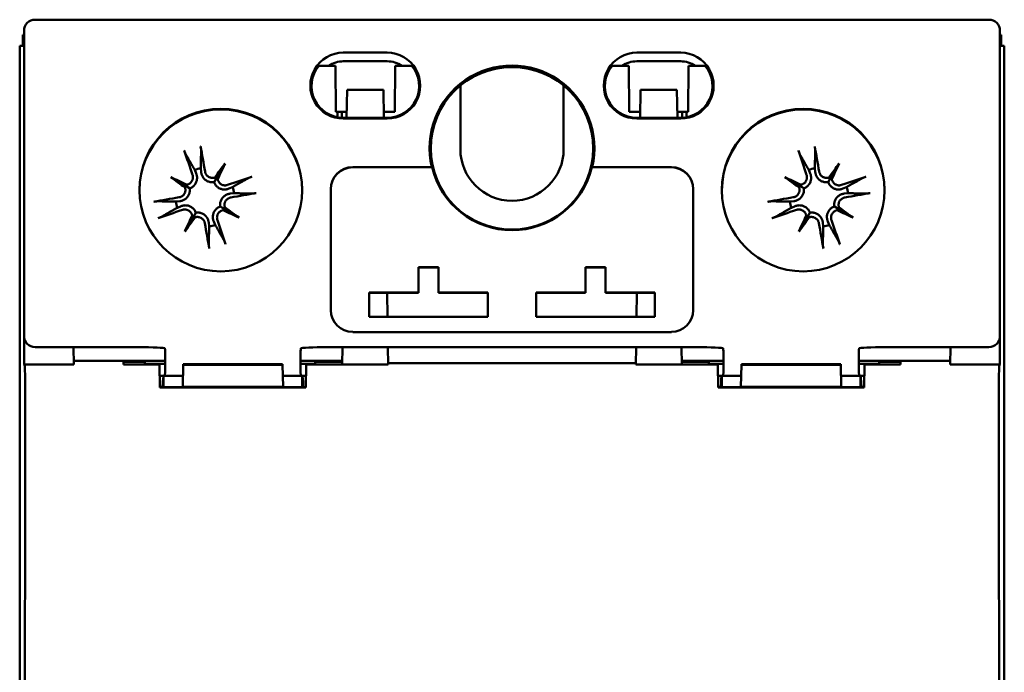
# Model space of a CAD drawing. Header units: millimetres. Extents: x 32 to 386, y 43 to 257.
# Tile 4 of 6: x 103 to 147, y 160 to 190. Entities that reach past the tile are written whole.
import ezdxf

# ---------------------------------------------------------------- set-up
doc = ezdxf.new("R2010")
doc.units = ezdxf.units.MM
doc.layers.add('Arêtes visibles(ISO)', color=7, linetype='Continuous', lineweight=50)

msp = doc.modelspace()

# ---------------------------------------------------------------- linework, layer by layer
at = {"layer": 'Arêtes visibles(ISO)'}
for p, q in [((103.356, 189.745), (103.312, 189.745)), ((146.669, 189.745), (103.356, 189.745)), ((146.713, 189.745), (146.669, 189.745)), ((102.763, 189.058), (102.793, 189.028)), ((102.763, 188.551), (102.763, 189.058)), ((102.763, 189.058), (102.813, 189.058)), ((102.813, 189.246), (102.813, 175.347)), ((147.213, 175.347), (147.213, 189.246)), ((147.213, 189.058), (147.263, 189.058)), ((147.263, 189.058), (147.232, 189.028)), ((147.263, 189.058), (147.263, 188.551)), ((102.793, 189.028), (102.813, 189.028)), ((102.793, 188.551), (102.793, 189.028)), ((147.213, 189.028), (147.232, 189.028)), ((147.232, 189.028), (147.232, 188.551)), ((102.613, 188.551), (102.813, 188.551)), ((102.613, 181.651), (102.613, 188.551)), ((117.337, 188.246), (119.337, 188.246)), ((130.688, 188.246), (132.688, 188.246)), ((147.413, 188.551), (147.213, 188.551)), ((147.413, 188.551), (147.413, 181.651)), ((119.337, 187.853), (117.337, 187.853)), ((130.688, 187.853), (132.688, 187.853)), ((116.675, 187.646), (116.217, 187.646)), ((116.977, 187.646), (116.675, 187.646)), ((116.998, 185.551), (116.977, 187.646)), ((119.677, 185.551), (119.698, 187.646)), ((119.999, 187.646), (119.698, 187.646)), ((120.457, 187.646), (119.999, 187.646)), ((130.026, 187.646), (129.568, 187.646)), ((130.327, 187.646), (130.026, 187.646)), ((130.348, 185.551), (130.327, 187.646)), ((133.027, 185.551), (133.048, 187.646)), ((133.35, 187.646), (133.048, 187.646)), ((133.808, 187.646), (133.35, 187.646)), ((117.508, 186.551), (117.485, 185.281)), ((119.164, 186.551), (117.508, 186.551)), ((119.187, 185.281), (119.164, 186.551)), ((122.663, 183.858), (122.663, 186.746)), ((127.363, 186.746), (127.363, 183.858)), ((130.839, 185.281), (130.861, 186.551)), ((132.517, 186.551), (130.861, 186.551)), ((132.54, 185.281), (132.517, 186.551)), ((116.998, 185.551), (117.49, 185.551)), ((117.077, 185.551), (117.078, 185.444)), ((117.268, 185.551), (117.268, 185.283)), ((119.182, 185.551), (119.677, 185.551)), ((130.348, 185.551), (130.843, 185.551)), ((132.535, 185.551), (133.027, 185.551)), ((132.757, 185.283), (132.757, 185.551)), ((132.947, 185.444), (132.948, 185.551)), ((117.337, 185.281), (119.337, 185.281)), ((119.337, 185.246), (117.337, 185.246)), ((130.688, 185.281), (132.688, 185.281)), ((132.688, 185.246), (130.688, 185.246)), ((110.575, 182.913), (110.644, 182.747)), ((110.871, 182.805), (110.852, 182.984)), ((111.963, 183.209), (111.581, 182.565)), ((117.763, 183.034), (121.366, 183.034)), ((121.377, 183.03), (117.763, 183.03)), ((121.366, 183.034), (121.377, 183.03)), ((128.648, 183.03), (128.659, 183.034)), ((132.263, 183.03), (128.648, 183.03)), ((128.659, 183.034), (132.263, 183.034)), ((138.515, 182.913), (138.584, 182.747)), ((138.811, 182.805), (138.792, 182.984)), ((139.903, 183.209), (139.521, 182.565)), ((109.492, 182.579), (110.136, 182.197)), ((111.581, 182.565), (111.456, 182.355)), ((137.432, 182.579), (138.076, 182.197)), ((139.521, 182.565), (139.396, 182.355)), ((110.136, 182.197), (110.346, 182.072)), ((112.297, 182.126), (112.131, 182.057)), ((116.763, 176.535), (116.763, 182.034)), ((133.263, 182.034), (133.263, 176.535)), ((138.076, 182.197), (138.286, 182.072)), ((140.237, 182.126), (140.071, 182.057)), ((102.613, 138.451), (102.613, 181.651)), ((109.896, 181.487), (109.717, 181.468)), ((112.189, 181.83), (112.368, 181.849)), ((137.836, 181.487), (137.657, 181.468)), ((140.129, 181.83), (140.308, 181.849)), ((147.413, 181.651), (147.413, 138.451)), ((109.788, 181.191), (109.954, 181.26)), ((111.949, 181.12), (111.739, 181.245)), ((112.594, 180.738), (111.949, 181.12)), ((137.728, 181.191), (137.894, 181.26)), ((139.889, 181.12), (139.679, 181.245)), ((140.534, 180.738), (139.889, 181.12)), ((110.122, 180.107), (110.504, 180.752)), ((110.504, 180.752), (110.629, 180.962)), ((111.51, 180.404), (111.441, 180.57)), ((138.062, 180.107), (138.444, 180.752)), ((138.444, 180.752), (138.569, 180.962)), ((139.45, 180.404), (139.381, 180.57)), ((111.214, 180.512), (111.233, 180.333)), ((139.154, 180.512), (139.173, 180.333)), ((120.763, 178.481), (120.763, 177.331)), ((121.663, 178.481), (120.763, 178.481)), ((121.663, 178.467), (120.763, 178.467)), ((121.663, 177.331), (121.663, 178.481)), ((128.363, 178.481), (128.363, 177.331)), ((129.263, 178.481), (128.363, 178.481)), ((129.263, 178.467), (128.363, 178.467)), ((129.263, 177.331), (129.263, 178.481)), ((118.513, 177.331), (118.513, 176.231)), ((120.763, 177.331), (118.513, 177.331)), ((120.763, 177.317), (118.513, 177.317)), ((119.344, 176.231), (119.326, 177.317)), ((120.763, 177.331), (120.763, 177.317)), ((121.663, 177.331), (121.663, 177.317)), ((123.913, 177.331), (121.663, 177.331)), ((123.913, 177.317), (121.663, 177.317)), ((123.913, 176.231), (123.913, 177.331)), ((126.113, 177.331), (126.113, 176.231)), ((128.363, 177.331), (126.113, 177.331)), ((128.363, 177.317), (126.113, 177.317)), ((128.363, 177.331), (128.363, 177.317)), ((129.263, 177.331), (129.263, 177.317)), ((131.513, 177.331), (129.263, 177.331)), ((131.513, 177.317), (129.263, 177.317)), ((130.681, 176.231), (130.699, 177.317)), ((131.513, 176.231), (131.513, 177.331)), ((118.513, 176.231), (123.913, 176.231)), ((126.113, 176.231), (131.513, 176.231)), ((102.822, 174.051), (102.822, 175.253)), ((132.263, 175.535), (117.763, 175.535)), ((147.203, 175.253), (147.203, 174.051)), ((107.727, 174.848), (103.312, 174.848)), ((105.071, 174.051), (105.057, 174.848)), ((133.127, 174.848), (116.898, 174.848)), ((117.303, 174.848), (117.289, 174.051)), ((119.383, 174.051), (119.369, 174.848)), ((130.642, 174.051), (130.656, 174.848)), ((132.736, 174.051), (132.722, 174.848)), ((146.713, 174.848), (142.298, 174.848)), ((144.968, 174.848), (144.954, 174.051)), ((109.237, 174.039), (109.237, 174.297)), ((115.388, 174.297), (115.388, 174.039)), ((134.637, 174.039), (134.637, 174.297)), ((140.788, 174.297), (140.788, 174.039)), ((102.834, 174.039), (102.822, 174.051)), ((102.822, 174.051), (105.071, 174.051)), ((109.237, 174.224), (105.068, 174.224)), ((107.335, 174.059), (107.333, 174.181)), ((107.333, 174.181), (108.308, 174.181)), ((108.977, 174.059), (107.335, 174.059)), ((108.307, 174.081), (108.306, 174.059)), ((108.308, 174.181), (108.307, 174.081)), ((108.307, 174.081), (109.237, 174.081)), ((108.977, 174.039), (108.977, 174.059)), ((108.995, 173.008), (108.977, 174.039)), ((110.048, 174.045), (110.03, 173.044)), ((110.048, 174.078), (110.048, 174.045)), ((110.048, 174.078), (114.577, 174.078)), ((110.048, 174.045), (114.577, 174.045)), ((114.577, 174.045), (114.577, 174.078)), ((114.577, 174.045), (114.595, 173.044)), ((117.292, 174.224), (115.388, 174.224)), ((115.388, 174.081), (116.064, 174.081)), ((115.648, 174.039), (115.63, 173.008)), ((115.648, 174.059), (115.648, 174.039)), ((117.29, 174.059), (115.648, 174.059)), ((116.064, 174.081), (116.062, 174.181)), ((116.062, 174.181), (117.292, 174.181)), ((116.064, 174.081), (116.064, 174.059)), ((117.289, 174.051), (119.383, 174.051)), ((130.644, 174.112), (119.381, 174.112)), ((130.642, 174.051), (132.736, 174.051)), ((134.637, 174.224), (132.733, 174.224)), ((132.733, 174.181), (133.963, 174.181)), ((134.377, 174.059), (132.735, 174.059)), ((133.963, 174.181), (133.961, 174.081)), ((133.961, 174.081), (134.637, 174.081)), ((133.961, 174.081), (133.961, 174.059)), ((134.377, 174.039), (134.377, 174.059)), ((134.395, 173.008), (134.377, 174.039)), ((135.448, 174.045), (135.43, 173.044)), ((135.448, 174.078), (135.448, 174.045)), ((135.448, 174.078), (139.977, 174.078)), ((135.448, 174.045), (139.977, 174.045)), ((139.977, 174.045), (139.977, 174.078)), ((139.977, 174.045), (139.995, 173.044)), ((144.957, 174.224), (140.788, 174.224)), ((140.788, 174.081), (141.718, 174.081)), ((141.048, 174.039), (141.03, 173.008)), ((142.69, 174.059), (141.048, 174.059)), ((141.048, 174.059), (141.048, 174.039)), ((141.718, 174.081), (141.717, 174.181)), ((141.717, 174.181), (142.692, 174.181)), ((141.718, 174.081), (141.719, 174.059)), ((142.692, 174.181), (142.69, 174.059)), ((144.954, 174.051), (147.203, 174.051)), ((147.203, 174.051), (147.191, 174.039)), ((109.161, 173.548), (108.986, 173.548)), ((110.039, 173.548), (109.163, 173.548)), ((109.163, 173.548), (109.163, 173.547)), ((109.163, 173.019), (109.163, 173.547)), ((115.463, 173.548), (114.586, 173.548)), ((115.463, 173.548), (115.463, 173.547)), ((115.463, 173.019), (115.463, 173.547)), ((115.639, 173.548), (115.464, 173.548)), ((134.561, 173.548), (134.386, 173.548)), ((135.439, 173.548), (134.563, 173.548)), ((134.563, 173.548), (134.563, 173.547)), ((134.563, 173.019), (134.563, 173.547)), ((140.863, 173.548), (139.986, 173.548)), ((140.863, 173.548), (140.863, 173.547)), ((140.863, 173.019), (140.863, 173.547)), ((141.039, 173.548), (140.864, 173.548)), ((108.995, 173.019), (115.63, 173.019)), ((115.63, 173.008), (108.995, 173.008)), ((110.03, 173.044), (114.595, 173.044)), ((134.395, 173.019), (141.03, 173.019)), ((141.03, 173.008), (134.395, 173.008)), ((135.43, 173.044), (139.995, 173.044))]:
    msp.add_line(p, q, dxfattribs=at)
at = {"layer": 'Arêtes visibles(ISO)', "flags": 128}
for points in [[(117.057, 185.308), (117.058, 185.314), (117.059, 185.32), (117.06, 185.325), (117.061, 185.331), (117.061, 185.337), (117.062, 185.342), (117.063, 185.348), (117.064, 185.354), (117.065, 185.359), (117.066, 185.365), (117.067, 185.371), (117.068, 185.376), (117.069, 185.382), (117.069, 185.387), (117.07, 185.393), (117.071, 185.399), (117.072, 185.404), (117.073, 185.41), (117.074, 185.416), (117.075, 185.421), (117.076, 185.427), (117.076, 185.433), (117.077, 185.438), (117.078, 185.444)], [(132.947, 185.444), (132.948, 185.438), (132.949, 185.433), (132.949, 185.427), (132.95, 185.421), (132.951, 185.416), (132.952, 185.41), (132.953, 185.404), (132.954, 185.399), (132.955, 185.393), (132.956, 185.387), (132.956, 185.382), (132.957, 185.376), (132.958, 185.371), (132.959, 185.365), (132.96, 185.359), (132.961, 185.354), (132.962, 185.348), (132.963, 185.342), (132.964, 185.337), (132.964, 185.331), (132.965, 185.325), (132.966, 185.32), (132.967, 185.314), (132.968, 185.308)], [(110.176, 183.609), (110.174, 183.613), (110.171, 183.618), (110.169, 183.623), (110.166, 183.629), (110.163, 183.634), (110.161, 183.64), (110.158, 183.647), (110.155, 183.654), (110.151, 183.661), (110.148, 183.669), (110.145, 183.677), (110.142, 183.685), (110.138, 183.693), (110.135, 183.702), (110.132, 183.71), (110.128, 183.72), (110.125, 183.729), (110.121, 183.738), (110.118, 183.747), (110.115, 183.755), (110.112, 183.765), (110.109, 183.774), (110.106, 183.783), (110.103, 183.792)], [(110.845, 183.982), (110.847, 183.972), (110.849, 183.963), (110.85, 183.953), (110.852, 183.943), (110.853, 183.934), (110.855, 183.925), (110.856, 183.915), (110.857, 183.906), (110.859, 183.896), (110.86, 183.887), (110.861, 183.877), (110.862, 183.869), (110.863, 183.86), (110.864, 183.852), (110.865, 183.843), (110.866, 183.835), (110.866, 183.828), (110.867, 183.82), (110.867, 183.814), (110.868, 183.808), (110.868, 183.802), (110.868, 183.796), (110.868, 183.791), (110.868, 183.786)], [(110.852, 182.984), (110.852, 183.01), (110.853, 183.038), (110.853, 183.066), (110.854, 183.094), (110.854, 183.123), (110.855, 183.152), (110.856, 183.182), (110.856, 183.212), (110.857, 183.243), (110.858, 183.275), (110.858, 183.307), (110.859, 183.34), (110.86, 183.373), (110.86, 183.407), (110.861, 183.441), (110.862, 183.477), (110.862, 183.513), (110.863, 183.549), (110.864, 183.587), (110.865, 183.625), (110.866, 183.664), (110.866, 183.704), (110.867, 183.744), (110.868, 183.786)], [(138.116, 183.609), (138.114, 183.613), (138.111, 183.618), (138.109, 183.623), (138.106, 183.629), (138.103, 183.634), (138.101, 183.64), (138.098, 183.647), (138.095, 183.654), (138.091, 183.661), (138.088, 183.669), (138.085, 183.677), (138.082, 183.685), (138.078, 183.693), (138.075, 183.702), (138.072, 183.71), (138.068, 183.72), (138.065, 183.729), (138.061, 183.738), (138.058, 183.747), (138.055, 183.755), (138.052, 183.765), (138.049, 183.774), (138.046, 183.783), (138.043, 183.792)], [(138.785, 183.982), (138.787, 183.972), (138.789, 183.963), (138.79, 183.953), (138.792, 183.943), (138.793, 183.934), (138.795, 183.925), (138.796, 183.915), (138.797, 183.906), (138.799, 183.896), (138.8, 183.887), (138.801, 183.877), (138.802, 183.869), (138.803, 183.86), (138.804, 183.852), (138.805, 183.843), (138.806, 183.835), (138.806, 183.828), (138.807, 183.82), (138.807, 183.814), (138.808, 183.808), (138.808, 183.802), (138.808, 183.796), (138.808, 183.791), (138.808, 183.786)], [(138.792, 182.984), (138.792, 183.01), (138.793, 183.038), (138.793, 183.066), (138.794, 183.094), (138.794, 183.123), (138.795, 183.152), (138.796, 183.182), (138.796, 183.212), (138.797, 183.243), (138.798, 183.275), (138.798, 183.307), (138.799, 183.34), (138.8, 183.373), (138.8, 183.407), (138.801, 183.441), (138.802, 183.477), (138.802, 183.513), (138.803, 183.549), (138.804, 183.587), (138.805, 183.625), (138.806, 183.664), (138.806, 183.704), (138.807, 183.744), (138.808, 183.786)], [(110.176, 183.609), (110.197, 183.573), (110.217, 183.538), (110.237, 183.504), (110.256, 183.47), (110.275, 183.437), (110.294, 183.404), (110.312, 183.372), (110.33, 183.341), (110.348, 183.31), (110.365, 183.28), (110.382, 183.251), (110.398, 183.222), (110.414, 183.194), (110.43, 183.166), (110.446, 183.138), (110.461, 183.112), (110.476, 183.085), (110.491, 183.059), (110.506, 183.034), (110.52, 183.009), (110.534, 182.984), (110.548, 182.96), (110.562, 182.936), (110.575, 182.913)], [(138.116, 183.609), (138.137, 183.573), (138.157, 183.538), (138.177, 183.504), (138.196, 183.47), (138.215, 183.437), (138.234, 183.404), (138.252, 183.372), (138.27, 183.341), (138.288, 183.31), (138.305, 183.28), (138.322, 183.251), (138.338, 183.222), (138.354, 183.194), (138.37, 183.166), (138.386, 183.138), (138.401, 183.112), (138.416, 183.085), (138.431, 183.059), (138.446, 183.034), (138.46, 183.009), (138.474, 182.984), (138.488, 182.96), (138.502, 182.936), (138.515, 182.913)], [(111.456, 182.355), (111.421, 182.35), (111.385, 182.348), (111.348, 182.348), (111.312, 182.352), (111.277, 182.357), (111.242, 182.365), (111.208, 182.376), (111.175, 182.389), (111.142, 182.405), (111.11, 182.423), (111.08, 182.443), (111.052, 182.464), (111.027, 182.487), (111.004, 182.511), (110.982, 182.536), (110.963, 182.562), (110.944, 182.59), (110.928, 182.619), (110.913, 182.65), (110.9, 182.681), (110.89, 182.712), (110.882, 182.743), (110.875, 182.774), (110.871, 182.805)], [(111.488, 182.563), (111.466, 182.557), (111.442, 182.552), (111.418, 182.549), (111.394, 182.547), (111.369, 182.547), (111.344, 182.549), (111.319, 182.553), (111.295, 182.559), (111.271, 182.566), (111.248, 182.575), (111.227, 182.586), (111.206, 182.597), (111.186, 182.611), (111.167, 182.625), (111.148, 182.642), (111.131, 182.659), (111.115, 182.678), (111.1, 182.699), (111.087, 182.72), (111.076, 182.742), (111.066, 182.764), (111.058, 182.786), (111.052, 182.809), (111.047, 182.832)], [(139.396, 182.355), (139.361, 182.35), (139.325, 182.348), (139.288, 182.348), (139.252, 182.352), (139.217, 182.357), (139.182, 182.365), (139.148, 182.376), (139.115, 182.389), (139.082, 182.405), (139.05, 182.423), (139.02, 182.443), (138.992, 182.464), (138.967, 182.487), (138.944, 182.511), (138.922, 182.536), (138.903, 182.562), (138.884, 182.59), (138.868, 182.619), (138.853, 182.65), (138.84, 182.681), (138.83, 182.712), (138.822, 182.743), (138.815, 182.774), (138.811, 182.805)], [(139.428, 182.563), (139.406, 182.557), (139.382, 182.552), (139.358, 182.549), (139.334, 182.547), (139.309, 182.547), (139.284, 182.549), (139.259, 182.553), (139.235, 182.559), (139.211, 182.566), (139.188, 182.575), (139.167, 182.586), (139.146, 182.597), (139.126, 182.611), (139.107, 182.625), (139.088, 182.642), (139.071, 182.659), (139.055, 182.678), (139.04, 182.699), (139.027, 182.72), (139.016, 182.742), (139.006, 182.764), (138.998, 182.786), (138.992, 182.809), (138.987, 182.832)], [(110.476, 182.686), (110.483, 182.664), (110.488, 182.64), (110.492, 182.616), (110.494, 182.592), (110.495, 182.567), (110.493, 182.542), (110.49, 182.518), (110.485, 182.494), (110.478, 182.47), (110.47, 182.447), (110.46, 182.426), (110.449, 182.405), (110.436, 182.384), (110.422, 182.364), (110.406, 182.345), (110.389, 182.327), (110.37, 182.311), (110.35, 182.295), (110.329, 182.282), (110.308, 182.27), (110.286, 182.26), (110.264, 182.251), (110.241, 182.244), (110.218, 182.239)], [(110.644, 182.747), (110.655, 182.718), (110.664, 182.688), (110.672, 182.656), (110.677, 182.624), (110.681, 182.591), (110.683, 182.557), (110.682, 182.523), (110.68, 182.49), (110.675, 182.457), (110.668, 182.425), (110.659, 182.394), (110.648, 182.361), (110.633, 182.329), (110.617, 182.297), (110.598, 182.266), (110.576, 182.236), (110.553, 182.209), (110.529, 182.183), (110.502, 182.16), (110.474, 182.138), (110.443, 182.117), (110.412, 182.1), (110.379, 182.084), (110.346, 182.072)], [(112.131, 182.057), (112.102, 182.046), (112.072, 182.037), (112.04, 182.029), (112.008, 182.023), (111.975, 182.02), (111.941, 182.018), (111.907, 182.019), (111.874, 182.021), (111.841, 182.026), (111.809, 182.033), (111.778, 182.042), (111.745, 182.053), (111.713, 182.067), (111.681, 182.084), (111.65, 182.103), (111.62, 182.125), (111.593, 182.148), (111.567, 182.172), (111.544, 182.199), (111.522, 182.227), (111.502, 182.258), (111.484, 182.289), (111.468, 182.322), (111.456, 182.355)], [(112.071, 182.225), (112.048, 182.218), (112.025, 182.213), (112, 182.209), (111.976, 182.207), (111.951, 182.206), (111.926, 182.208), (111.902, 182.211), (111.878, 182.216), (111.854, 182.223), (111.831, 182.231), (111.81, 182.24), (111.789, 182.252), (111.768, 182.264), (111.748, 182.279), (111.729, 182.295), (111.711, 182.312), (111.695, 182.331), (111.68, 182.351), (111.666, 182.371), (111.654, 182.393), (111.644, 182.415), (111.635, 182.437), (111.628, 182.46), (111.623, 182.483)], [(112.993, 182.525), (112.957, 182.504), (112.922, 182.484), (112.888, 182.464), (112.854, 182.445), (112.821, 182.426), (112.788, 182.407), (112.756, 182.389), (112.725, 182.371), (112.694, 182.353), (112.664, 182.336), (112.635, 182.319), (112.606, 182.303), (112.578, 182.286), (112.55, 182.271), (112.522, 182.255), (112.496, 182.24), (112.469, 182.224), (112.443, 182.21), (112.418, 182.195), (112.393, 182.181), (112.368, 182.167), (112.344, 182.153), (112.32, 182.139), (112.297, 182.126)], [(112.993, 182.525), (112.998, 182.527), (113.002, 182.53), (113.007, 182.532), (113.013, 182.535), (113.018, 182.537), (113.024, 182.54), (113.031, 182.543), (113.038, 182.546), (113.045, 182.549), (113.053, 182.553), (113.061, 182.556), (113.069, 182.559), (113.077, 182.562), (113.086, 182.566), (113.095, 182.569), (113.104, 182.573), (113.113, 182.576), (113.122, 182.579), (113.131, 182.583), (113.139, 182.586), (113.149, 182.589), (113.158, 182.592), (113.167, 182.595), (113.176, 182.598)], [(138.416, 182.686), (138.423, 182.664), (138.428, 182.64), (138.432, 182.616), (138.434, 182.592), (138.435, 182.567), (138.433, 182.542), (138.43, 182.518), (138.425, 182.494), (138.418, 182.47), (138.41, 182.447), (138.4, 182.426), (138.389, 182.405), (138.376, 182.384), (138.362, 182.364), (138.346, 182.345), (138.329, 182.327), (138.31, 182.311), (138.29, 182.295), (138.269, 182.282), (138.248, 182.27), (138.226, 182.26), (138.204, 182.251), (138.181, 182.244), (138.158, 182.239)], [(138.584, 182.747), (138.595, 182.718), (138.604, 182.688), (138.612, 182.656), (138.617, 182.624), (138.621, 182.591), (138.623, 182.557), (138.622, 182.523), (138.62, 182.49), (138.615, 182.457), (138.608, 182.425), (138.599, 182.394), (138.588, 182.361), (138.573, 182.329), (138.557, 182.297), (138.538, 182.266), (138.516, 182.236), (138.493, 182.209), (138.469, 182.183), (138.442, 182.16), (138.414, 182.138), (138.383, 182.117), (138.352, 182.1), (138.319, 182.084), (138.286, 182.072)], [(140.071, 182.057), (140.042, 182.046), (140.012, 182.037), (139.98, 182.029), (139.948, 182.023), (139.915, 182.02), (139.881, 182.018), (139.847, 182.019), (139.814, 182.021), (139.781, 182.026), (139.749, 182.033), (139.718, 182.042), (139.685, 182.053), (139.653, 182.067), (139.621, 182.084), (139.59, 182.103), (139.56, 182.125), (139.533, 182.148), (139.507, 182.172), (139.484, 182.199), (139.462, 182.227), (139.442, 182.258), (139.424, 182.289), (139.408, 182.322), (139.396, 182.355)], [(140.011, 182.225), (139.988, 182.218), (139.965, 182.213), (139.94, 182.209), (139.916, 182.207), (139.891, 182.206), (139.866, 182.208), (139.842, 182.211), (139.818, 182.216), (139.794, 182.223), (139.771, 182.231), (139.75, 182.24), (139.729, 182.252), (139.708, 182.264), (139.688, 182.279), (139.669, 182.295), (139.651, 182.312), (139.635, 182.331), (139.62, 182.351), (139.606, 182.371), (139.594, 182.393), (139.584, 182.415), (139.575, 182.437), (139.568, 182.46), (139.563, 182.483)], [(140.933, 182.525), (140.897, 182.504), (140.862, 182.484), (140.828, 182.464), (140.794, 182.445), (140.761, 182.426), (140.728, 182.407), (140.696, 182.389), (140.665, 182.371), (140.634, 182.353), (140.604, 182.336), (140.575, 182.319), (140.546, 182.303), (140.518, 182.286), (140.49, 182.271), (140.462, 182.255), (140.436, 182.24), (140.409, 182.224), (140.383, 182.21), (140.358, 182.195), (140.333, 182.181), (140.308, 182.167), (140.284, 182.153), (140.26, 182.139), (140.237, 182.126)], [(140.933, 182.525), (140.938, 182.527), (140.942, 182.53), (140.947, 182.532), (140.953, 182.535), (140.958, 182.537), (140.964, 182.54), (140.971, 182.543), (140.978, 182.546), (140.985, 182.549), (140.993, 182.553), (141.001, 182.556), (141.009, 182.559), (141.017, 182.562), (141.026, 182.566), (141.035, 182.569), (141.044, 182.573), (141.053, 182.576), (141.062, 182.579), (141.071, 182.583), (141.079, 182.586), (141.089, 182.589), (141.098, 182.592), (141.107, 182.595), (141.116, 182.598)], [(110.138, 182.104), (110.144, 182.081), (110.149, 182.058), (110.152, 182.034), (110.154, 182.01), (110.154, 181.985), (110.152, 181.96), (110.148, 181.935), (110.142, 181.911), (110.135, 181.887), (110.126, 181.864), (110.115, 181.843), (110.104, 181.822), (110.09, 181.802), (110.076, 181.783), (110.059, 181.764), (110.041, 181.747), (110.022, 181.731), (110.002, 181.716), (109.981, 181.703), (109.959, 181.692), (109.937, 181.682), (109.915, 181.674), (109.892, 181.668), (109.869, 181.663)], [(110.346, 182.072), (110.351, 182.037), (110.353, 182.001), (110.352, 181.964), (110.349, 181.928), (110.344, 181.892), (110.336, 181.858), (110.325, 181.824), (110.312, 181.791), (110.296, 181.758), (110.278, 181.726), (110.258, 181.696), (110.237, 181.668), (110.214, 181.643), (110.19, 181.62), (110.165, 181.598), (110.139, 181.578), (110.111, 181.56), (110.082, 181.543), (110.051, 181.529), (110.02, 181.516), (109.989, 181.506), (109.958, 181.498), (109.927, 181.491), (109.896, 181.487)], [(138.078, 182.104), (138.084, 182.081), (138.089, 182.058), (138.092, 182.034), (138.094, 182.01), (138.094, 181.985), (138.092, 181.96), (138.088, 181.935), (138.082, 181.911), (138.075, 181.887), (138.066, 181.864), (138.055, 181.843), (138.044, 181.822), (138.03, 181.802), (138.016, 181.783), (137.999, 181.764), (137.981, 181.747), (137.962, 181.731), (137.942, 181.716), (137.921, 181.703), (137.899, 181.692), (137.877, 181.682), (137.855, 181.674), (137.832, 181.668), (137.809, 181.663)], [(138.286, 182.072), (138.291, 182.037), (138.293, 182.001), (138.292, 181.964), (138.289, 181.928), (138.284, 181.892), (138.276, 181.858), (138.265, 181.824), (138.252, 181.791), (138.236, 181.758), (138.218, 181.726), (138.198, 181.696), (138.177, 181.668), (138.154, 181.643), (138.13, 181.62), (138.105, 181.598), (138.079, 181.578), (138.051, 181.56), (138.022, 181.543), (137.991, 181.529), (137.96, 181.516), (137.929, 181.506), (137.898, 181.498), (137.867, 181.491), (137.836, 181.487)], [(108.719, 181.461), (108.729, 181.463), (108.738, 181.464), (108.748, 181.466), (108.758, 181.468), (108.767, 181.469), (108.776, 181.471), (108.786, 181.472), (108.795, 181.473), (108.805, 181.475), (108.814, 181.476), (108.824, 181.477), (108.832, 181.478), (108.841, 181.479), (108.849, 181.48), (108.857, 181.481), (108.866, 181.482), (108.873, 181.482), (108.88, 181.483), (108.887, 181.483), (108.893, 181.484), (108.899, 181.484), (108.905, 181.484), (108.91, 181.484), (108.915, 181.484)], [(109.717, 181.468), (109.69, 181.468), (109.663, 181.469), (109.635, 181.469), (109.607, 181.47), (109.578, 181.47), (109.549, 181.471), (109.519, 181.472), (109.489, 181.472), (109.458, 181.473), (109.426, 181.473), (109.394, 181.474), (109.361, 181.475), (109.328, 181.475), (109.294, 181.476), (109.26, 181.477), (109.224, 181.478), (109.188, 181.478), (109.152, 181.479), (109.114, 181.48), (109.076, 181.481), (109.037, 181.481), (108.997, 181.482), (108.957, 181.483), (108.915, 181.484)], [(111.739, 181.245), (111.734, 181.28), (111.732, 181.316), (111.733, 181.352), (111.736, 181.389), (111.741, 181.424), (111.749, 181.459), (111.76, 181.493), (111.773, 181.526), (111.789, 181.559), (111.807, 181.591), (111.827, 181.621), (111.849, 181.648), (111.871, 181.674), (111.895, 181.697), (111.92, 181.718), (111.946, 181.738), (111.974, 181.757), (112.003, 181.773), (112.034, 181.788), (112.065, 181.801), (112.096, 181.811), (112.127, 181.819), (112.158, 181.826), (112.189, 181.83)], [(111.947, 181.213), (111.941, 181.235), (111.936, 181.259), (111.933, 181.283), (111.931, 181.307), (111.931, 181.332), (111.933, 181.357), (111.937, 181.382), (111.943, 181.406), (111.95, 181.43), (111.959, 181.452), (111.97, 181.474), (111.981, 181.495), (111.995, 181.515), (112.009, 181.534), (112.026, 181.553), (112.044, 181.57), (112.063, 181.586), (112.083, 181.601), (112.104, 181.614), (112.126, 181.625), (112.148, 181.635), (112.17, 181.643), (112.193, 181.649), (112.216, 181.654)], [(112.368, 181.849), (112.395, 181.849), (112.422, 181.848), (112.45, 181.848), (112.478, 181.847), (112.507, 181.846), (112.536, 181.846), (112.566, 181.845), (112.596, 181.845), (112.627, 181.844), (112.659, 181.843), (112.691, 181.843), (112.724, 181.842), (112.757, 181.841), (112.791, 181.841), (112.825, 181.84), (112.861, 181.839), (112.897, 181.838), (112.933, 181.838), (112.971, 181.837), (113.009, 181.836), (113.048, 181.835), (113.088, 181.835), (113.128, 181.834), (113.17, 181.833)], [(113.366, 181.856), (113.356, 181.854), (113.347, 181.852), (113.337, 181.851), (113.327, 181.849), (113.318, 181.848), (113.309, 181.846), (113.299, 181.845), (113.29, 181.844), (113.28, 181.842), (113.271, 181.841), (113.262, 181.84), (113.253, 181.839), (113.244, 181.838), (113.236, 181.837), (113.228, 181.836), (113.219, 181.835), (113.212, 181.835), (113.205, 181.834), (113.198, 181.834), (113.192, 181.833), (113.186, 181.833), (113.18, 181.833), (113.175, 181.833), (113.17, 181.833)], [(136.659, 181.461), (136.669, 181.463), (136.678, 181.464), (136.688, 181.466), (136.698, 181.468), (136.707, 181.469), (136.716, 181.471), (136.726, 181.472), (136.735, 181.473), (136.745, 181.475), (136.754, 181.476), (136.764, 181.477), (136.772, 181.478), (136.781, 181.479), (136.789, 181.48), (136.797, 181.481), (136.806, 181.482), (136.813, 181.482), (136.82, 181.483), (136.827, 181.483), (136.833, 181.484), (136.839, 181.484), (136.845, 181.484), (136.85, 181.484), (136.855, 181.484)], [(137.657, 181.468), (137.63, 181.468), (137.603, 181.469), (137.575, 181.469), (137.547, 181.47), (137.518, 181.47), (137.489, 181.471), (137.459, 181.472), (137.429, 181.472), (137.398, 181.473), (137.366, 181.473), (137.334, 181.474), (137.301, 181.475), (137.268, 181.475), (137.234, 181.476), (137.2, 181.477), (137.164, 181.478), (137.128, 181.478), (137.092, 181.479), (137.054, 181.48), (137.016, 181.481), (136.977, 181.481), (136.937, 181.482), (136.897, 181.483), (136.855, 181.484)], [(139.679, 181.245), (139.674, 181.28), (139.672, 181.316), (139.673, 181.352), (139.676, 181.389), (139.681, 181.424), (139.689, 181.459), (139.7, 181.493), (139.713, 181.526), (139.729, 181.559), (139.747, 181.591), (139.767, 181.621), (139.789, 181.648), (139.811, 181.674), (139.835, 181.697), (139.86, 181.718), (139.886, 181.738), (139.914, 181.757), (139.943, 181.773), (139.974, 181.788), (140.005, 181.801), (140.036, 181.811), (140.067, 181.819), (140.098, 181.826), (140.129, 181.83)], [(139.887, 181.213), (139.881, 181.235), (139.876, 181.259), (139.873, 181.283), (139.871, 181.307), (139.871, 181.332), (139.873, 181.357), (139.877, 181.382), (139.883, 181.406), (139.89, 181.43), (139.899, 181.452), (139.91, 181.474), (139.921, 181.495), (139.935, 181.515), (139.949, 181.534), (139.966, 181.553), (139.984, 181.57), (140.003, 181.586), (140.023, 181.601), (140.044, 181.614), (140.066, 181.625), (140.088, 181.635), (140.11, 181.643), (140.133, 181.649), (140.156, 181.654)], [(140.308, 181.849), (140.335, 181.849), (140.362, 181.848), (140.39, 181.848), (140.418, 181.847), (140.447, 181.846), (140.476, 181.846), (140.506, 181.845), (140.536, 181.845), (140.567, 181.844), (140.599, 181.843), (140.631, 181.843), (140.664, 181.842), (140.697, 181.841), (140.731, 181.841), (140.765, 181.84), (140.801, 181.839), (140.837, 181.838), (140.873, 181.838), (140.911, 181.837), (140.949, 181.836), (140.988, 181.835), (141.028, 181.835), (141.068, 181.834), (141.11, 181.833)], [(141.306, 181.856), (141.296, 181.854), (141.287, 181.852), (141.277, 181.851), (141.267, 181.849), (141.258, 181.848), (141.249, 181.846), (141.239, 181.845), (141.23, 181.844), (141.22, 181.842), (141.211, 181.841), (141.202, 181.84), (141.193, 181.839), (141.184, 181.838), (141.176, 181.837), (141.168, 181.836), (141.159, 181.835), (141.152, 181.835), (141.145, 181.834), (141.138, 181.834), (141.132, 181.833), (141.126, 181.833), (141.12, 181.833), (141.115, 181.833), (141.11, 181.833)], [(109.092, 180.792), (109.128, 180.813), (109.163, 180.833), (109.197, 180.853), (109.231, 180.872), (109.264, 180.891), (109.297, 180.91), (109.329, 180.928), (109.36, 180.946), (109.391, 180.963), (109.421, 180.981), (109.45, 180.998), (109.479, 181.014), (109.507, 181.03), (109.535, 181.046), (109.563, 181.062), (109.589, 181.077), (109.616, 181.092), (109.642, 181.107), (109.667, 181.122), (109.692, 181.136), (109.717, 181.15), (109.741, 181.164), (109.765, 181.178), (109.788, 181.191)], [(109.954, 181.26), (109.983, 181.271), (110.013, 181.28), (110.045, 181.288), (110.077, 181.293), (110.11, 181.297), (110.144, 181.299), (110.178, 181.298), (110.211, 181.296), (110.244, 181.291), (110.276, 181.284), (110.307, 181.275), (110.34, 181.263), (110.372, 181.249), (110.404, 181.233), (110.435, 181.214), (110.465, 181.192), (110.492, 181.169), (110.518, 181.145), (110.541, 181.118), (110.563, 181.09), (110.583, 181.059), (110.601, 181.027), (110.617, 180.995), (110.629, 180.962)], [(110.015, 181.092), (110.037, 181.099), (110.06, 181.104), (110.085, 181.108), (110.109, 181.11), (110.134, 181.111), (110.159, 181.109), (110.183, 181.106), (110.207, 181.101), (110.231, 181.094), (110.254, 181.086), (110.275, 181.076), (110.296, 181.065), (110.317, 181.052), (110.337, 181.038), (110.356, 181.022), (110.374, 181.005), (110.39, 180.986), (110.405, 180.966), (110.419, 180.945), (110.431, 180.924), (110.441, 180.902), (110.45, 180.88), (110.457, 180.857), (110.462, 180.834)], [(111.441, 180.57), (111.43, 180.599), (111.421, 180.629), (111.413, 180.661), (111.408, 180.693), (111.404, 180.726), (111.402, 180.76), (111.403, 180.794), (111.405, 180.827), (111.41, 180.86), (111.417, 180.892), (111.426, 180.923), (111.437, 180.956), (111.452, 180.988), (111.468, 181.02), (111.487, 181.051), (111.509, 181.081), (111.532, 181.108), (111.556, 181.134), (111.583, 181.157), (111.611, 181.179), (111.642, 181.199), (111.673, 181.217), (111.706, 181.232), (111.739, 181.245)], [(111.609, 180.63), (111.602, 180.653), (111.597, 180.676), (111.593, 180.7), (111.591, 180.725), (111.59, 180.75), (111.592, 180.775), (111.595, 180.799), (111.6, 180.823), (111.607, 180.847), (111.615, 180.87), (111.625, 180.891), (111.636, 180.912), (111.649, 180.933), (111.663, 180.953), (111.679, 180.972), (111.696, 180.99), (111.715, 181.006), (111.735, 181.021), (111.756, 181.035), (111.777, 181.047), (111.799, 181.057), (111.821, 181.066), (111.844, 181.073), (111.867, 181.078)], [(137.032, 180.792), (137.068, 180.813), (137.103, 180.833), (137.137, 180.853), (137.171, 180.872), (137.204, 180.891), (137.237, 180.91), (137.269, 180.928), (137.3, 180.946), (137.331, 180.963), (137.361, 180.981), (137.39, 180.998), (137.419, 181.014), (137.447, 181.03), (137.475, 181.046), (137.503, 181.062), (137.529, 181.077), (137.556, 181.092), (137.582, 181.107), (137.607, 181.122), (137.632, 181.136), (137.657, 181.15), (137.681, 181.164), (137.705, 181.178), (137.728, 181.191)], [(137.894, 181.26), (137.923, 181.271), (137.953, 181.28), (137.985, 181.288), (138.017, 181.293), (138.05, 181.297), (138.084, 181.299), (138.118, 181.298), (138.151, 181.296), (138.184, 181.291), (138.216, 181.284), (138.247, 181.275), (138.28, 181.263), (138.312, 181.249), (138.344, 181.233), (138.375, 181.214), (138.405, 181.192), (138.432, 181.169), (138.458, 181.145), (138.481, 181.118), (138.503, 181.09), (138.523, 181.059), (138.541, 181.027), (138.557, 180.995), (138.569, 180.962)], [(137.955, 181.092), (137.977, 181.099), (138, 181.104), (138.025, 181.108), (138.049, 181.11), (138.074, 181.111), (138.099, 181.109), (138.123, 181.106), (138.147, 181.101), (138.171, 181.094), (138.194, 181.086), (138.215, 181.076), (138.236, 181.065), (138.257, 181.052), (138.277, 181.038), (138.296, 181.022), (138.314, 181.005), (138.33, 180.986), (138.345, 180.966), (138.359, 180.945), (138.371, 180.924), (138.381, 180.902), (138.39, 180.88), (138.397, 180.857), (138.402, 180.834)], [(139.381, 180.57), (139.37, 180.599), (139.361, 180.629), (139.353, 180.661), (139.348, 180.693), (139.344, 180.726), (139.342, 180.76), (139.343, 180.794), (139.345, 180.827), (139.35, 180.86), (139.357, 180.892), (139.366, 180.923), (139.377, 180.956), (139.392, 180.988), (139.408, 181.02), (139.427, 181.051), (139.449, 181.081), (139.472, 181.108), (139.496, 181.134), (139.523, 181.157), (139.551, 181.179), (139.582, 181.199), (139.613, 181.217), (139.646, 181.232), (139.679, 181.245)], [(139.549, 180.63), (139.542, 180.653), (139.537, 180.676), (139.533, 180.7), (139.531, 180.725), (139.53, 180.75), (139.532, 180.775), (139.535, 180.799), (139.54, 180.823), (139.547, 180.847), (139.555, 180.87), (139.565, 180.891), (139.576, 180.912), (139.589, 180.933), (139.603, 180.953), (139.619, 180.972), (139.636, 180.99), (139.655, 181.006), (139.675, 181.021), (139.696, 181.035), (139.717, 181.047), (139.739, 181.057), (139.761, 181.066), (139.784, 181.073), (139.807, 181.078)], [(109.092, 180.792), (109.087, 180.79), (109.083, 180.787), (109.078, 180.785), (109.072, 180.782), (109.067, 180.779), (109.061, 180.777), (109.054, 180.774), (109.047, 180.771), (109.04, 180.767), (109.032, 180.764), (109.024, 180.761), (109.016, 180.758), (109.008, 180.754), (108.999, 180.751), (108.99, 180.748), (108.981, 180.744), (108.972, 180.741), (108.963, 180.737), (108.954, 180.734), (108.946, 180.731), (108.936, 180.728), (108.927, 180.725), (108.918, 180.721), (108.909, 180.718)], [(110.597, 180.754), (110.62, 180.76), (110.643, 180.765), (110.667, 180.768), (110.691, 180.77), (110.716, 180.769), (110.741, 180.767), (110.766, 180.764), (110.79, 180.758), (110.814, 180.75), (110.837, 180.742), (110.858, 180.731), (110.879, 180.72), (110.899, 180.706), (110.918, 180.691), (110.937, 180.675), (110.954, 180.657), (110.97, 180.638), (110.985, 180.618), (110.998, 180.597), (111.009, 180.575), (111.019, 180.553), (111.027, 180.531), (111.033, 180.508), (111.038, 180.485)], [(110.629, 180.962), (110.664, 180.967), (110.7, 180.969), (110.737, 180.968), (110.773, 180.965), (110.809, 180.96), (110.843, 180.952), (110.877, 180.941), (110.91, 180.928), (110.943, 180.912), (110.975, 180.894), (111.005, 180.874), (111.033, 180.852), (111.058, 180.829), (111.081, 180.806), (111.103, 180.781), (111.122, 180.755), (111.141, 180.727), (111.157, 180.697), (111.172, 180.667), (111.185, 180.636), (111.195, 180.605), (111.203, 180.574), (111.21, 180.543), (111.214, 180.512)], [(137.032, 180.792), (137.027, 180.79), (137.023, 180.787), (137.018, 180.785), (137.012, 180.782), (137.007, 180.779), (137.001, 180.777), (136.994, 180.774), (136.987, 180.771), (136.98, 180.767), (136.972, 180.764), (136.964, 180.761), (136.956, 180.758), (136.948, 180.754), (136.939, 180.751), (136.93, 180.748), (136.921, 180.744), (136.912, 180.741), (136.903, 180.737), (136.894, 180.734), (136.886, 180.731), (136.876, 180.728), (136.867, 180.725), (136.858, 180.721), (136.849, 180.718)], [(138.537, 180.754), (138.56, 180.76), (138.583, 180.765), (138.607, 180.768), (138.631, 180.77), (138.656, 180.769), (138.681, 180.767), (138.706, 180.764), (138.73, 180.758), (138.754, 180.75), (138.777, 180.742), (138.798, 180.731), (138.819, 180.72), (138.839, 180.706), (138.858, 180.691), (138.877, 180.675), (138.894, 180.657), (138.91, 180.638), (138.925, 180.618), (138.938, 180.597), (138.949, 180.575), (138.959, 180.553), (138.967, 180.531), (138.973, 180.508), (138.978, 180.485)], [(138.569, 180.962), (138.604, 180.967), (138.64, 180.969), (138.677, 180.968), (138.713, 180.965), (138.749, 180.96), (138.783, 180.952), (138.817, 180.941), (138.85, 180.928), (138.883, 180.912), (138.915, 180.894), (138.945, 180.874), (138.973, 180.852), (138.998, 180.829), (139.021, 180.806), (139.043, 180.781), (139.062, 180.755), (139.081, 180.727), (139.097, 180.697), (139.112, 180.667), (139.125, 180.636), (139.135, 180.605), (139.143, 180.574), (139.15, 180.543), (139.154, 180.512)], [(111.233, 180.333), (111.233, 180.306), (111.232, 180.279), (111.232, 180.251), (111.231, 180.223), (111.231, 180.194), (111.23, 180.165), (111.229, 180.135), (111.229, 180.105), (111.228, 180.074), (111.227, 180.042), (111.227, 180.01), (111.226, 179.977), (111.225, 179.944), (111.225, 179.91), (111.224, 179.875), (111.223, 179.84), (111.223, 179.804), (111.222, 179.767), (111.221, 179.73), (111.22, 179.692), (111.219, 179.653), (111.219, 179.613), (111.218, 179.572), (111.217, 179.531)], [(111.909, 179.708), (111.888, 179.744), (111.868, 179.779), (111.848, 179.813), (111.829, 179.847), (111.81, 179.88), (111.791, 179.913), (111.773, 179.945), (111.755, 179.976), (111.737, 180.006), (111.72, 180.037), (111.703, 180.066), (111.687, 180.095), (111.671, 180.123), (111.655, 180.151), (111.639, 180.178), (111.624, 180.205), (111.609, 180.232), (111.594, 180.258), (111.579, 180.283), (111.565, 180.308), (111.551, 180.333), (111.537, 180.357), (111.523, 180.381), (111.51, 180.404)], [(139.173, 180.333), (139.173, 180.306), (139.172, 180.279), (139.172, 180.251), (139.171, 180.223), (139.171, 180.194), (139.17, 180.165), (139.169, 180.135), (139.169, 180.105), (139.168, 180.074), (139.167, 180.042), (139.167, 180.01), (139.166, 179.977), (139.165, 179.944), (139.165, 179.91), (139.164, 179.875), (139.163, 179.84), (139.163, 179.804), (139.162, 179.767), (139.161, 179.73), (139.16, 179.692), (139.159, 179.653), (139.159, 179.613), (139.158, 179.572), (139.157, 179.531)], [(139.849, 179.708), (139.828, 179.744), (139.808, 179.779), (139.788, 179.813), (139.769, 179.847), (139.75, 179.88), (139.731, 179.913), (139.713, 179.945), (139.695, 179.976), (139.677, 180.006), (139.66, 180.037), (139.643, 180.066), (139.627, 180.095), (139.611, 180.123), (139.595, 180.151), (139.579, 180.178), (139.564, 180.205), (139.549, 180.232), (139.534, 180.258), (139.519, 180.283), (139.505, 180.308), (139.491, 180.333), (139.477, 180.357), (139.463, 180.381), (139.45, 180.404)], [(111.909, 179.707), (111.911, 179.703), (111.914, 179.699), (111.916, 179.694), (111.919, 179.688), (111.922, 179.683), (111.924, 179.677), (111.927, 179.67), (111.93, 179.663), (111.934, 179.655), (111.937, 179.648), (111.94, 179.64), (111.943, 179.632), (111.947, 179.624), (111.95, 179.615), (111.953, 179.606), (111.957, 179.597), (111.96, 179.588), (111.964, 179.579), (111.967, 179.57), (111.97, 179.561), (111.973, 179.552), (111.976, 179.543), (111.979, 179.534), (111.982, 179.525)], [(139.849, 179.707), (139.851, 179.703), (139.854, 179.699), (139.856, 179.694), (139.859, 179.688), (139.862, 179.683), (139.864, 179.677), (139.867, 179.67), (139.87, 179.663), (139.874, 179.655), (139.877, 179.648), (139.88, 179.64), (139.883, 179.632), (139.887, 179.624), (139.89, 179.615), (139.893, 179.606), (139.897, 179.597), (139.9, 179.588), (139.904, 179.579), (139.907, 179.57), (139.91, 179.561), (139.913, 179.552), (139.916, 179.543), (139.919, 179.534), (139.922, 179.525)], [(111.24, 179.335), (111.238, 179.345), (111.236, 179.354), (111.235, 179.364), (111.233, 179.373), (111.232, 179.383), (111.23, 179.392), (111.229, 179.401), (111.228, 179.411), (111.226, 179.421), (111.225, 179.43), (111.224, 179.439), (111.223, 179.448), (111.222, 179.456), (111.221, 179.465), (111.22, 179.473), (111.219, 179.482), (111.219, 179.489), (111.218, 179.496), (111.218, 179.503), (111.217, 179.509), (111.217, 179.515), (111.217, 179.521), (111.217, 179.526), (111.217, 179.531)], [(139.18, 179.335), (139.178, 179.345), (139.176, 179.354), (139.175, 179.364), (139.173, 179.373), (139.172, 179.383), (139.17, 179.392), (139.169, 179.401), (139.168, 179.411), (139.166, 179.421), (139.165, 179.43), (139.164, 179.439), (139.163, 179.448), (139.162, 179.456), (139.161, 179.465), (139.16, 179.473), (139.159, 179.482), (139.159, 179.489), (139.158, 179.496), (139.158, 179.503), (139.157, 179.509), (139.157, 179.515), (139.157, 179.521), (139.157, 179.526), (139.157, 179.531)], [(109.225, 174.743), (109.225, 174.748), (109.224, 174.752), (109.224, 174.757), (109.223, 174.761), (109.222, 174.765), (109.222, 174.769), (109.221, 174.773), (109.22, 174.776), (109.219, 174.779), (109.218, 174.782), (109.217, 174.785), (109.216, 174.788), (109.215, 174.79), (109.214, 174.793), (109.212, 174.795), (109.211, 174.797), (109.21, 174.799), (109.208, 174.8), (109.207, 174.801), (109.205, 174.803), (109.203, 174.804), (109.202, 174.804), (109.2, 174.805), (109.198, 174.805)], [(115.427, 174.805), (115.425, 174.805), (115.423, 174.804), (115.422, 174.804), (115.42, 174.803), (115.418, 174.801), (115.417, 174.8), (115.415, 174.799), (115.414, 174.797), (115.413, 174.795), (115.411, 174.793), (115.41, 174.79), (115.409, 174.788), (115.408, 174.785), (115.407, 174.782), (115.406, 174.779), (115.405, 174.776), (115.404, 174.773), (115.403, 174.769), (115.403, 174.765), (115.402, 174.761), (115.401, 174.757), (115.401, 174.752), (115.4, 174.748), (115.4, 174.743)], [(134.625, 174.743), (134.625, 174.748), (134.624, 174.752), (134.624, 174.757), (134.623, 174.761), (134.622, 174.765), (134.622, 174.769), (134.621, 174.773), (134.62, 174.776), (134.619, 174.779), (134.618, 174.782), (134.617, 174.785), (134.616, 174.788), (134.615, 174.79), (134.614, 174.793), (134.612, 174.795), (134.611, 174.797), (134.61, 174.799), (134.608, 174.8), (134.607, 174.801), (134.605, 174.803), (134.603, 174.804), (134.602, 174.804), (134.6, 174.805), (134.598, 174.805)], [(140.827, 174.805), (140.825, 174.805), (140.823, 174.804), (140.822, 174.804), (140.82, 174.803), (140.818, 174.801), (140.817, 174.8), (140.815, 174.799), (140.814, 174.797), (140.813, 174.795), (140.811, 174.793), (140.81, 174.79), (140.809, 174.788), (140.808, 174.785), (140.807, 174.782), (140.806, 174.779), (140.805, 174.776), (140.804, 174.773), (140.803, 174.769), (140.803, 174.765), (140.802, 174.761), (140.801, 174.757), (140.801, 174.752), (140.8, 174.748), (140.8, 174.743)]]:
    msp.add_lwpolyline(points, dxfattribs=at)
at = {"layer": 'Arêtes visibles(ISO)'}
for centre, radius, start, end in [((125.013, 183.858), 2.35, 180, 0), ((111.043, 181.658), 1.339, 98.1924, 110.4383), ((138.983, 181.658), 1.339, 98.1924, 110.4383), ((111.043, 181.658), 1.339, 8.1924, 20.4383), ((138.983, 181.658), 1.339, 8.1924, 20.4383), ((111.043, 181.658), 1.339, 188.1924, 200.4383), ((138.983, 181.658), 1.339, 188.1924, 200.4383), ((111.043, 181.658), 1.339, 278.1924, 290.4383), ((138.983, 181.658), 1.339, 278.1924, 290.4383)]:
    msp.add_arc(centre, radius, start, end, dxfattribs=at)
for centre, major_axis, ratio, start_param, end_param in [((103.313, 189.245), (-0.425, 0.263), 0.99966, 5.266085, 6.836577), ((146.712, 189.245), (0.425, 0.263), 0.99966, 5.729794, 7.300285), ((117.337, 186.746), (-1.5, 0), 0.999848, 4.712389, 7.853982), ((119.337, 186.746), (1.5, 0), 0.999848, 4.712389, 7.853982), ((130.688, 186.746), (-1.5, 0), 0.999848, 4.712389, 7.853982), ((132.688, 186.746), (1.5, 0), 0.999848, 4.712389, 7.853982), ((117.337, 186.672), (0, 1.182), 0.98972, 0, 0.601666), ((119.337, 186.672), (0, -1.182), 0.98972, 2.539926, 3.141593), ((125.013, 183.909), (-3.75, 0), 0.999848, 2.905968, 6.51881), ((130.688, 186.672), (0, -1.182), 0.98972, 3.141593, 3.743259), ((132.688, 186.672), (0, 1.182), 0.98972, 5.681519, 6.283185), ((117.337, 186.729), (-1.448, 0), 0.999848, 5.596904, 7.853982), ((119.337, 186.729), (1.448, 0), 0.999848, 4.712389, 6.969466), ((130.688, 186.729), (-1.448, 0), 0.999848, 5.596904, 7.853982), ((132.688, 186.729), (1.448, 0), 0.999848, 4.712389, 6.969466), ((111.763, 181.962), (3.7, 0), 0.999848, 0.004128, 3.137465), ((138.263, 181.962), (3.7, 0), 0.999848, 0.004128, 3.137465), ((111.516, 181.829), (2.702, -7.513), 0.087156, 4.416787, 4.5667), ((110.545, 181.581), (-1.228, 7.889), 0.087156, 4.858078, 5.007991), ((139.456, 181.829), (2.702, -7.513), 0.087156, 4.416787, 4.5667), ((138.485, 181.581), (-1.228, 7.889), 0.087156, 4.858078, 5.007991), ((112.045, 180.969), (4.476, 6.514), 0.173648, 1.341111, 1.444187), ((109.957, 182.208), (-3.573, -7.05), 0.173648, 1.697406, 1.800481), ((117.763, 182.034), (-1, 0), 0.999848, 4.712389, 6.283185), ((117.763, 182.03), (-1, 0), 0.999848, 4.712389, 6.283185), ((125.013, 183.905), (-3.74, 0), 0.999848, 0.236298, 2.905295), ((132.263, 182.034), (1, 0), 0.999848, 0, 1.570796), ((132.263, 182.03), (1, 0), 0.999848, 0, 1.570796), ((139.985, 180.969), (4.476, 6.514), 0.173648, 1.341111, 1.444187), ((137.897, 182.208), (-3.573, -7.05), 0.173648, 1.697406, 1.800481), ((111.732, 182.661), (-6.514, 4.476), 0.173648, 1.341111, 1.444187), ((110.493, 180.573), (7.05, -3.573), 0.173648, 1.697406, 1.800481), ((111.494, 182.808), (-0.224, 0.154), 0.868224, 2.08502, 2.445156), ((111.835, 182.606), (-0.242, 0.123), 0.868224, 0.696437, 1.056572), ((111.213, 181.185), (-7.513, -2.702), 0.087156, 4.416787, 4.5667), ((139.672, 182.661), (-6.514, 4.476), 0.173648, 1.341111, 1.444187), ((138.433, 180.573), (7.05, -3.573), 0.173648, 1.697406, 1.800481), ((139.434, 182.808), (-0.224, 0.154), 0.868224, 2.08502, 2.445156), ((139.775, 182.606), (-0.242, 0.123), 0.868224, 0.696437, 1.056572), ((139.153, 181.185), (-7.513, -2.702), 0.087156, 4.416787, 4.5667), ((110.095, 182.451), (-0.123, -0.242), 0.868224, 0.696437, 1.056572), ((109.893, 182.11), (-0.154, -0.224), 0.868224, 2.08502, 2.445156), ((138.035, 182.451), (-0.123, -0.242), 0.868224, 0.696437, 1.056572), ((137.833, 182.11), (-0.154, -0.224), 0.868224, 2.08502, 2.445156), ((111.12, 181.161), (-7.889, -1.228), 0.087156, 4.858078, 5.007991), ((110.965, 182.156), (7.889, 1.228), 0.087156, 4.858078, 5.007991), ((139.06, 181.161), (-7.889, -1.228), 0.087156, 4.858078, 5.007991), ((138.905, 182.156), (7.889, 1.228), 0.087156, 4.858078, 5.007991), ((110.872, 182.132), (7.513, 2.702), 0.087156, 4.416787, 4.5667), ((111.99, 180.866), (0.123, 0.242), 0.868224, 0.696437, 1.056572), ((111.592, 182.744), (-7.05, 3.573), 0.173648, 1.697406, 1.800481), ((112.192, 181.206), (0.154, 0.224), 0.868224, 2.08502, 2.445156), ((110.353, 180.656), (6.514, -4.476), 0.173648, 1.341111, 1.444187), ((138.812, 182.132), (7.513, 2.702), 0.087156, 4.416787, 4.5667), ((139.93, 180.866), (0.123, 0.242), 0.868224, 0.696437, 1.056572), ((139.532, 182.744), (-7.05, 3.573), 0.173648, 1.697406, 1.800481), ((140.132, 181.206), (0.154, 0.224), 0.868224, 2.08502, 2.445156), ((138.293, 180.656), (6.514, -4.476), 0.173648, 1.341111, 1.444187), ((112.128, 181.108), (3.573, 7.05), 0.173648, 1.697406, 1.800481), ((110.04, 182.347), (-4.476, -6.514), 0.173648, 1.341111, 1.444187), ((110.25, 180.711), (0.242, -0.123), 0.868224, 0.696437, 1.056572), ((110.591, 180.509), (0.224, -0.154), 0.868224, 2.08502, 2.445156), ((110.569, 181.488), (-2.702, 7.513), 0.087156, 4.416787, 4.5667), ((140.068, 181.108), (3.573, 7.05), 0.173648, 1.697406, 1.800481), ((137.98, 182.347), (-4.476, -6.514), 0.173648, 1.341111, 1.444187), ((138.19, 180.711), (0.242, -0.123), 0.868224, 0.696437, 1.056572), ((138.531, 180.509), (0.224, -0.154), 0.868224, 2.08502, 2.445156), ((138.509, 181.488), (-2.702, 7.513), 0.087156, 4.416787, 4.5667), ((111.54, 181.736), (1.228, -7.889), 0.087156, 4.858078, 5.007991), ((139.48, 181.736), (1.228, -7.889), 0.087156, 4.858078, 5.007991), ((117.763, 176.535), (-1, 0), 0.999848, 0, 1.570796), ((132.263, 176.535), (1, 0), 0.999848, 4.712389, 6.283185), ((103.313, 175.348), (-0.425, -0.263), 0.99966, 5.729794, 7.300285), ((146.712, 175.348), (0.425, -0.263), 0.99966, 5.266085, 6.836577), ((107.727, 174.795), (-1.5, 0), 0.034905, 3.337017, 4.712389), ((109.215, 174.306), (0, -0.5), 0.043654, 1.55331, 2.635787), ((115.41, 174.306), (0, 0.5), 0.043654, 0.505805, 1.588283), ((116.898, 174.795), (-1.5, 0), 0.034905, 4.712389, 6.087761), ((133.127, 174.795), (-1.5, 0), 0.034905, 3.337017, 4.712389), ((134.615, 174.306), (0, -0.5), 0.043654, 1.55331, 2.635787), ((140.81, 174.306), (0, 0.5), 0.043654, 0.505805, 1.588283), ((142.298, 174.795), (-1.5, 0), 0.034905, 4.712389, 6.087761), ((102.833, 172.039), (0, 2), 0.017455, 4.565665, 6.265732), ((109.215, 174.048), (0, -0.5), 0.043654, 6.283152, 7.836495), ((115.41, 174.048), (0, 0.5), 0.043654, 1.588283, 3.141626), ((134.615, 174.048), (0, -0.5), 0.043654, 6.283152, 7.836495), ((140.81, 174.048), (0, 0.5), 0.043654, 1.588283, 3.141626), ((147.192, 172.039), (0, -2), 0.017455, 3.159046, 4.859113), ((109.163, 172.048), (0.001, -1.5), 0.043654, 3.124106, 4.008241), ((115.463, 172.048), (0.001, 1.5), 0.043654, 5.416537, 6.300672), ((134.563, 172.048), (0.001, -1.5), 0.043654, 3.124106, 4.008241), ((140.863, 172.048), (0.001, 1.5), 0.043654, 5.416537, 6.300672), ((104.249, 160.051), (0, 80), 0.017455, 1.424072, 1.71752), ((145.776, 160.051), (0, -80), 0.017455, 1.424072, 1.71752)]:
    msp.add_ellipse(centre, major_axis=major_axis, ratio=ratio, start_param=start_param, end_param=end_param, dxfattribs=at)
for centre, major_axis in [((125.013, 183.892), (3.698, 0)), ((111.763, 181.993), (3.7, 0)), ((138.263, 181.993), (3.7, 0))]:
    msp.add_ellipse(centre, major_axis=major_axis, ratio=0.999848, dxfattribs=at)

doc.saveas('drawing.dxf')
